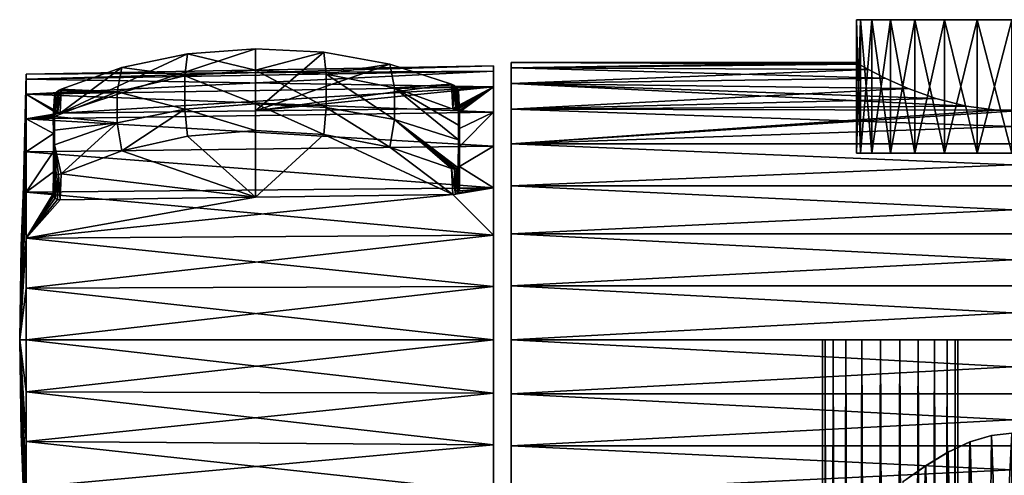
# Model space of a CAD drawing. Header units: millimetres. Extents: x -73 to 73, y -375 to 265.
# Tile 4 of 14: x -73 to -1, y -10 to 24. Entities that reach past the tile are written whole.
import ezdxf

# ---------------------------------------------------------------- set-up
doc = ezdxf.new("R2010")
doc.units = ezdxf.units.MM
doc.header["$LTSCALE"] = 52.148148
for name, color, linetype in [('1', 7, 'CONTINUOUS'), ('2', 7, 'CONTINUOUS'), ('25', 7, 'CONTINUOUS'), ('26', 7, 'CONTINUOUS'), ('27', 7, 'CONTINUOUS'), ('28', 7, 'CONTINUOUS'), ('29', 7, 'CONTINUOUS'), ('30', 7, 'CONTINUOUS'), ('31', 7, 'CONTINUOUS'), ('32', 7, 'CONTINUOUS'), ('33', 7, 'CONTINUOUS'), ('34', 7, 'CONTINUOUS'), ('35', 7, 'CONTINUOUS'), ('36', 7, 'CONTINUOUS'), ('37', 7, 'CONTINUOUS'), ('38', 7, 'CONTINUOUS'), ('39', 7, 'CONTINUOUS'), ('41', 7, 'CONTINUOUS'), ('7', 7, 'CONTINUOUS')]:
    doc.layers.add(name, color=color, linetype=linetype)

msp = doc.modelspace()

# ---------------------------------------------------------------- linework, layer by layer
at = {"layer": '1', "color": 7, "linetype": 'CONTINUOUS', "true_color": 0xa2afbf}
for points in [[(-14, -375), (-14, 0), (-13.797, 0, -1.409), (-14, -375)], [(-14, -375), (-13.797, 0, -1.409), (-13.797, -375, -1.409), (-14, -375)], [(-13.797, 0, -1.409), (-13.206, 0, -2.703), (-13.797, -375, -1.409), (-13.797, 0, -1.409)], [(-13.797, -375, -1.409), (-13.206, 0, -2.703), (-13.206, -375, -2.703), (-13.797, -375, -1.409)], [(-13.206, 0, -2.703), (-12.274, 0, -3.779), (-13.206, -375, -2.703), (-13.206, 0, -2.703)], [(-13.206, -375, -2.703), (-12.274, 0, -3.779), (-12.274, -375, -3.779), (-13.206, -375, -2.703)], [(-12.274, 0, -3.779), (-11.077, 0, -4.548), (-12.274, -375, -3.779), (-12.274, 0, -3.779)], [(-12.274, -375, -3.779), (-11.077, 0, -4.548), (-11.077, -375, -4.548), (-12.274, -375, -3.779)], [(-11.077, 0, -4.548), (-9.712, 0, -4.949), (-11.077, -375, -4.548), (-11.077, 0, -4.548)], [(-11.077, -375, -4.548), (-9.712, 0, -4.949), (-9.712, -375, -4.949), (-11.077, -375, -4.548)], [(-9.712, 0, -4.949), (-8.288, 0, -4.949), (-9.712, -375, -4.949), (-9.712, 0, -4.949)], [(-9.712, -375, -4.949), (-8.288, 0, -4.949), (-8.288, -375, -4.949), (-9.712, -375, -4.949)], [(-8.288, 0, -4.949), (-6.923, 0, -4.548), (-8.288, -375, -4.949), (-8.288, 0, -4.949)], [(-8.288, -375, -4.949), (-6.923, 0, -4.548), (-6.923, -375, -4.548), (-8.288, -375, -4.949)], [(-6.923, 0, -4.548), (-5.726, 0, -3.779), (-6.923, -375, -4.548), (-6.923, 0, -4.548)], [(-6.923, -375, -4.548), (-5.726, 0, -3.779), (-5.726, -375, -3.779), (-6.923, -375, -4.548)], [(-5.726, 0, -3.779), (-4.794, 0, -2.703), (-5.726, -375, -3.779), (-5.726, 0, -3.779)], [(-5.726, -375, -3.779), (-4.794, 0, -2.703), (-4.794, -375, -2.703), (-5.726, -375, -3.779)], [(-4.794, 0, -2.703), (-4.203, 0, -1.409), (-4.794, -375, -2.703), (-4.794, 0, -2.703)], [(-4.794, -375, -2.703), (-4.203, 0, -1.409), (-4.203, -375, -1.409), (-4.794, -375, -2.703)], [(-4, 0), (-4, -375), (-4.203, -375, -1.409), (-4, 0)], [(-4.203, 0, -1.409), (-4, 0), (-4.203, -375, -1.409), (-4.203, 0, -1.409)]]:
    msp.add_3dface(points, dxfattribs=at)
at = {"layer": '2', "color": 7, "linetype": 'CONTINUOUS', "true_color": 0xa2afbf}
for points in [[(-13.797, 0, 1.409), (-14, 0), (-13.797, -375, 1.409), (-13.797, 0, 1.409)], [(-13.797, -375, 1.409), (-14, 0), (-14, -375), (-13.797, -375, 1.409)], [(-13.206, 0, 2.703), (-13.797, 0, 1.409), (-13.206, -375, 2.703), (-13.206, 0, 2.703)], [(-13.206, -375, 2.703), (-13.797, 0, 1.409), (-13.797, -375, 1.409), (-13.206, -375, 2.703)], [(-12.274, 0, 3.779), (-13.206, 0, 2.703), (-12.274, -375, 3.779), (-12.274, 0, 3.779)], [(-12.274, -375, 3.779), (-13.206, 0, 2.703), (-13.206, -375, 2.703), (-12.274, -375, 3.779)], [(-11.077, 0, 4.548), (-12.274, 0, 3.779), (-11.077, -375, 4.548), (-11.077, 0, 4.548)], [(-11.077, -375, 4.548), (-12.274, 0, 3.779), (-12.274, -375, 3.779), (-11.077, -375, 4.548)], [(-9.712, 0, 4.949), (-11.077, 0, 4.548), (-9.712, -375, 4.949), (-9.712, 0, 4.949)], [(-9.712, -375, 4.949), (-11.077, 0, 4.548), (-11.077, -375, 4.548), (-9.712, -375, 4.949)], [(-8.288, 0, 4.949), (-9.712, 0, 4.949), (-8.288, -375, 4.949), (-8.288, 0, 4.949)], [(-8.288, -375, 4.949), (-9.712, 0, 4.949), (-9.712, -375, 4.949), (-8.288, -375, 4.949)], [(-6.923, 0, 4.548), (-8.288, 0, 4.949), (-6.923, -375, 4.548), (-6.923, 0, 4.548)], [(-6.923, -375, 4.548), (-8.288, 0, 4.949), (-8.288, -375, 4.949), (-6.923, -375, 4.548)], [(-5.726, 0, 3.779), (-6.923, 0, 4.548), (-5.726, -375, 3.779), (-5.726, 0, 3.779)], [(-5.726, -375, 3.779), (-6.923, 0, 4.548), (-6.923, -375, 4.548), (-5.726, -375, 3.779)], [(-4.794, 0, 2.703), (-5.726, 0, 3.779), (-4.794, -375, 2.703), (-4.794, 0, 2.703)], [(-4.794, -375, 2.703), (-5.726, 0, 3.779), (-5.726, -375, 3.779), (-4.794, -375, 2.703)], [(-4.203, 0, 1.409), (-4.794, 0, 2.703), (-4.203, -375, 1.409), (-4.203, 0, 1.409)], [(-4.203, -375, 1.409), (-4.794, 0, 2.703), (-4.794, -375, 2.703), (-4.203, -375, 1.409)], [(-4, 0), (-4.203, 0, 1.409), (-4, -375), (-4, 0)], [(-4, -375), (-4.203, 0, 1.409), (-4.203, -375, 1.409), (-4, -375)]]:
    msp.add_3dface(points, dxfattribs=at)
at = {"layer": '25', "color": 7, "linetype": 'CONTINUOUS', "true_color": 0xa2afbf}
for points in [[(-73.179, 6.949, 6.949), (-73.3, 0), (-72.817, 13.893, 13.893), (-73.179, 6.949, 6.949)], [(-72.817, 13.893, 13.893), (-73.3, 0), (-72.817, 10.916, 16.336), (-72.817, 13.893, 13.893)], [(-72.817, 10.916, 16.336), (-73.3, 0), (-72.817, 7.519, 18.152), (-72.817, 10.916, 16.336)], [(-72.817, 7.519, 18.152), (-73.3, 0), (-72.817, 3.833, 19.27), (-72.817, 7.519, 18.152)], [(-72.817, 3.833, 19.27), (-73.3, 0), (-72.817, 0, 19.648), (-72.817, 3.833, 19.27)], [(-72.817, 0, 19.648), (-73.3, 0), (-72.817, -3.833, 19.27), (-72.817, 0, 19.648)], [(-72.817, -3.833, 19.27), (-73.3, 0), (-72.817, -7.519, 18.152), (-72.817, -3.833, 19.27)], [(-72.817, -7.519, 18.152), (-73.3, 0), (-72.817, -10.916, 16.336), (-72.817, -7.519, 18.152)], [(-72.817, -10.916, 16.336), (-73.3, 0), (-72.817, -13.893, 13.893), (-72.817, -10.916, 16.336)], [(-72.817, -13.893, 13.893), (-73.3, 0), (-72.817, -16.336, 10.916), (-72.817, -13.893, 13.893)], [(-72.817, -16.336, 10.916), (-73.3, 0), (-72.817, -18.152, 7.519), (-72.817, -16.336, 10.916)], [(-72.817, -18.152, 7.519), (-73.3, 0), (-72.817, -19.27, 3.833), (-72.817, -18.152, 7.519)], [(-72.817, -19.27, 3.833), (-73.3, 0), (-72.817, -19.648), (-72.817, -19.27, 3.833)], [(-72.817, -19.648), (-73.3, 0), (-72.817, -19.27, -3.833), (-72.817, -19.648)], [(-72.817, -19.27, -3.833), (-73.3, 0), (-72.817, -18.152, -7.519), (-72.817, -19.27, -3.833)], [(-72.817, -18.152, -7.519), (-73.3, 0), (-72.817, -16.336, -10.916), (-72.817, -18.152, -7.519)], [(-72.817, -16.336, -10.916), (-73.3, 0), (-73.179, -6.949, -6.949), (-72.817, -16.336, -10.916)], [(-72.817, -13.893, -13.893), (-72.817, -16.336, -10.916), (-73.179, -6.949, -6.949), (-72.817, -13.893, -13.893)]]:
    msp.add_3dface(points, dxfattribs=at)
at = {"layer": '26', "color": 7, "linetype": 'CONTINUOUS', "true_color": 0xa2afbf}
for points in [[(-72.817, 19.27, -3.833), (-73.3, 0), (-72.817, 19.648), (-72.817, 19.27, -3.833)], [(-72.817, 19.648), (-73.3, 0), (-72.817, 19.27, 3.833), (-72.817, 19.648)], [(-72.817, 18.152, -7.519), (-73.3, 0), (-72.817, 19.27, -3.833), (-72.817, 18.152, -7.519)], [(-72.817, 19.27, 3.833), (-73.3, 0), (-72.817, 18.152, 7.519), (-72.817, 19.27, 3.833)], [(-72.817, 16.336, -10.916), (-73.3, 0), (-72.817, 18.152, -7.519), (-72.817, 16.336, -10.916)], [(-72.817, 18.152, 7.519), (-73.3, 0), (-72.817, 16.336, 10.916), (-72.817, 18.152, 7.519)], [(-73.3, 0), (-73.179, 6.949, 6.949), (-72.817, 16.336, 10.916), (-73.3, 0)], [(-72.817, 13.893, -13.893), (-73.3, 0), (-72.817, 16.336, -10.916), (-72.817, 13.893, -13.893)], [(-73.179, 6.949, 6.949), (-72.817, 13.893, 13.893), (-72.817, 16.336, 10.916), (-73.179, 6.949, 6.949)], [(-72.817, 10.916, -16.336), (-73.3, 0), (-72.817, 13.893, -13.893), (-72.817, 10.916, -16.336)], [(-72.817, 7.519, -18.152), (-73.3, 0), (-72.817, 10.916, -16.336), (-72.817, 7.519, -18.152)], [(-72.817, 3.833, -19.27), (-73.3, 0), (-72.817, 7.519, -18.152), (-72.817, 3.833, -19.27)], [(-72.817, 0, -19.648), (-73.3, 0), (-72.817, 3.833, -19.27), (-72.817, 0, -19.648)], [(-73.3, 0), (-72.817, -13.893, -13.893), (-73.179, -6.949, -6.949), (-73.3, 0)], [(-72.817, -13.893, -13.893), (-73.3, 0), (-72.817, -10.916, -16.336), (-72.817, -13.893, -13.893)], [(-72.817, -10.916, -16.336), (-73.3, 0), (-72.817, -7.519, -18.152), (-72.817, -10.916, -16.336)], [(-72.817, -7.519, -18.152), (-73.3, 0), (-72.817, -3.833, -19.27), (-72.817, -7.519, -18.152)], [(-72.817, -3.833, -19.27), (-73.3, 0), (-72.817, 0, -19.648), (-72.817, -3.833, -19.27)]]:
    msp.add_3dface(points, dxfattribs=at)
at = {"layer": '27', "color": 7, "linetype": 'CONTINUOUS', "true_color": 0xa2afbf}
for points in [[(-60.913, 15.058, 21.133), (-55.885, 10.547, 16.926), (-55.887, 15.466, 21.513), (-60.913, 15.058, 21.133)], [(-55.887, 15.466, 21.513), (-55.885, 10.547, 16.926), (-50.844, 15.192, 21.258), (-55.887, 15.466, 21.513)], [(-65.75, 13.984, 20.132), (-55.885, 10.547, 16.926), (-60.913, 15.058, 21.133), (-65.75, 13.984, 20.132)], [(-55.885, 10.547, 16.926), (-41.298, 10.739, 17.106), (-50.844, 15.192, 21.258), (-55.885, 10.547, 16.926)], [(-50.844, 15.192, 21.258), (-41.298, 10.739, 17.106), (-45.956, 14.247, 20.377), (-50.844, 15.192, 21.258)], [(-70.229, 12.282, 18.545), (-55.885, 10.547, 16.926), (-65.75, 13.984, 20.132), (-70.229, 12.282, 18.545)], [(-45.956, 14.247, 20.377), (-41.298, 10.739, 17.106), (-41.39, 12.663, 18.9), (-45.956, 14.247, 20.377)], [(-70.321, 10.356, 16.748), (-55.885, 10.547, 16.926), (-70.229, 12.282, 18.545), (-70.321, 10.356, 16.748)]]:
    msp.add_3dface(points, dxfattribs=at)
at = {"layer": '28', "color": 7, "linetype": 'CONTINUOUS', "true_color": 0xa2afbf}
for points in [[(-55.885, 16.926, 10.547), (-70.321, 16.748, 10.356), (-55.887, 21.513, 15.466), (-55.885, 16.926, 10.547)], [(-55.887, 21.513, 15.466), (-70.321, 16.748, 10.356), (-60.913, 21.133, 15.058), (-55.887, 21.513, 15.466)], [(-60.913, 21.133, 15.058), (-70.321, 16.748, 10.356), (-65.75, 20.132, 13.984), (-60.913, 21.133, 15.058)], [(-50.844, 21.258, 15.192), (-55.885, 16.926, 10.547), (-55.887, 21.513, 15.466), (-50.844, 21.258, 15.192)], [(-45.956, 20.377, 14.247), (-55.885, 16.926, 10.547), (-50.844, 21.258, 15.192), (-45.956, 20.377, 14.247)], [(-41.39, 18.9, 12.663), (-55.885, 16.926, 10.547), (-45.956, 20.377, 14.247), (-41.39, 18.9, 12.663)], [(-65.75, 20.132, 13.984), (-70.321, 16.748, 10.356), (-70.229, 18.545, 12.282), (-65.75, 20.132, 13.984)], [(-41.298, 17.106, 10.739), (-55.885, 16.926, 10.547), (-41.39, 18.9, 12.663), (-41.298, 17.106, 10.739)]]:
    msp.add_3dface(points, dxfattribs=at)
at = {"layer": '29', "color": 7, "linetype": 'CONTINUOUS', "true_color": 0xa2afbf}
for points in [[(-70.817, 16.465, 10.784), (-70.806, 15.265, 12.425), (-70.737, 18.03, 12.463), (-70.817, 16.465, 10.784)], [(-70.737, 18.03, 12.463), (-70.806, 15.265, 12.425), (-70.726, 16.505, 14.433), (-70.737, 18.03, 12.463)], [(-70.806, 15.265, 12.425), (-70.802, 13.918, 13.918), (-70.726, 16.505, 14.433), (-70.806, 15.265, 12.425)], [(-70.726, 16.505, 14.433), (-70.802, 13.918, 13.918), (-70.724, 15.504, 15.504), (-70.726, 16.505, 14.433)], [(-70.802, 13.918, 13.918), (-70.806, 12.425, 15.265), (-70.724, 15.504, 15.504), (-70.802, 13.918, 13.918)], [(-70.724, 15.504, 15.504), (-70.806, 12.425, 15.265), (-70.726, 14.43, 16.507), (-70.724, 15.504, 15.504)], [(-70.726, 14.43, 16.507), (-70.806, 12.425, 15.265), (-70.737, 12.463, 18.03), (-70.726, 14.43, 16.507)], [(-70.806, 12.425, 15.265), (-70.817, 10.784, 16.465), (-70.737, 12.463, 18.03), (-70.806, 12.425, 15.265)]]:
    msp.add_3dface(points, dxfattribs=at)
at = {"layer": '30', "color": 7, "linetype": 'CONTINUOUS', "true_color": 0xa2afbf}
for points in [[(-40.813, 15.631, 12.804), (-40.882, 18.401, 12.861), (-40.893, 16.905, 14.782), (-40.813, 15.631, 12.804)], [(-40.802, 16.833, 11.178), (-40.882, 18.401, 12.861), (-40.813, 15.631, 12.804), (-40.802, 16.833, 11.178)], [(-40.895, 15.88, 15.88), (-40.813, 15.631, 12.804), (-40.893, 16.905, 14.782), (-40.895, 15.88, 15.88)], [(-40.816, 14.288, 14.288), (-40.813, 15.631, 12.804), (-40.895, 15.88, 15.88), (-40.816, 14.288, 14.288)], [(-40.893, 14.78, 16.907), (-40.816, 14.288, 14.288), (-40.895, 15.88, 15.88), (-40.893, 14.78, 16.907)], [(-40.813, 12.804, 15.631), (-40.816, 14.288, 14.288), (-40.893, 14.78, 16.907), (-40.813, 12.804, 15.631)], [(-40.882, 12.861, 18.401), (-40.813, 12.804, 15.631), (-40.893, 14.78, 16.907), (-40.882, 12.861, 18.401)], [(-40.802, 11.178, 16.833), (-40.813, 12.804, 15.631), (-40.882, 12.861, 18.401), (-40.802, 11.178, 16.833)]]:
    msp.add_3dface(points, dxfattribs=at)
at = {"layer": '31', "color": 7, "linetype": 'CONTINUOUS', "true_color": 0xa2afbf}
for points in [[(-70.737, 12.463, 18.03), (-70.817, 10.784, 16.465), (-70.779, 10.617, 16.573), (-70.737, 12.463, 18.03)], [(-70.701, 12.323, 18.154), (-70.737, 12.463, 18.03), (-70.779, 10.617, 16.573), (-70.701, 12.323, 18.154)], [(-70.596, 12.237, 18.294), (-70.701, 12.323, 18.154), (-70.779, 10.617, 16.573), (-70.596, 12.237, 18.294)], [(-70.596, 12.237, 18.294), (-70.779, 10.617, 16.573), (-70.671, 10.478, 16.665), (-70.596, 12.237, 18.294)], [(-70.431, 12.221, 18.432), (-70.596, 12.237, 18.294), (-70.671, 10.478, 16.665), (-70.431, 12.221, 18.432)], [(-70.431, 12.221, 18.432), (-70.671, 10.478, 16.665), (-70.509, 10.386, 16.726), (-70.431, 12.221, 18.432)], [(-70.321, 10.356, 16.748), (-70.431, 12.221, 18.432), (-70.509, 10.386, 16.726), (-70.321, 10.356, 16.748)], [(-70.321, 10.356, 16.748), (-70.229, 12.282, 18.545), (-70.431, 12.221, 18.432), (-70.321, 10.356, 16.748)]]:
    msp.add_3dface(points, dxfattribs=at)
at = {"layer": '32', "color": 7, "linetype": 'CONTINUOUS', "true_color": 0xa2afbf}
for points in [[(-70.701, 18.154, 12.323), (-70.596, 18.294, 12.237), (-70.778, 16.574, 10.616), (-70.701, 18.154, 12.323)], [(-70.596, 18.294, 12.237), (-70.669, 16.666, 10.476), (-70.778, 16.574, 10.616), (-70.596, 18.294, 12.237)], [(-70.596, 18.294, 12.237), (-70.431, 18.432, 12.221), (-70.669, 16.666, 10.476), (-70.596, 18.294, 12.237)], [(-70.431, 18.432, 12.221), (-70.507, 16.726, 10.385), (-70.669, 16.666, 10.476), (-70.431, 18.432, 12.221)], [(-70.229, 18.545, 12.282), (-70.321, 16.748, 10.356), (-70.507, 16.726, 10.385), (-70.229, 18.545, 12.282)], [(-70.431, 18.432, 12.221), (-70.229, 18.545, 12.282), (-70.507, 16.726, 10.385), (-70.431, 18.432, 12.221)], [(-70.817, 16.465, 10.784), (-70.737, 18.03, 12.463), (-70.701, 18.154, 12.323), (-70.817, 16.465, 10.784)], [(-70.817, 16.465, 10.784), (-70.701, 18.154, 12.323), (-70.778, 16.574, 10.616), (-70.817, 16.465, 10.784)]]:
    msp.add_3dface(points, dxfattribs=at)
at = {"layer": '33', "color": 7, "linetype": 'CONTINUOUS', "true_color": 0xa2afbf}
for points in [[(-41.39, 12.663, 18.9), (-41.298, 10.739, 17.106), (-41.112, 10.774, 17.089), (-41.39, 12.663, 18.9)], [(-41.186, 12.609, 18.792), (-41.39, 12.663, 18.9), (-41.112, 10.774, 17.089), (-41.186, 12.609, 18.792)], [(-41.021, 12.633, 18.66), (-41.186, 12.609, 18.792), (-40.95, 10.868, 17.032), (-41.021, 12.633, 18.66)], [(-41.186, 12.609, 18.792), (-41.112, 10.774, 17.089), (-40.95, 10.868, 17.032), (-41.186, 12.609, 18.792)], [(-40.917, 12.722, 18.523), (-41.021, 12.633, 18.66), (-40.84, 11.01, 16.942), (-40.917, 12.722, 18.523)], [(-41.021, 12.633, 18.66), (-40.95, 10.868, 17.032), (-40.84, 11.01, 16.942), (-41.021, 12.633, 18.66)], [(-40.802, 11.178, 16.833), (-40.882, 12.861, 18.401), (-40.917, 12.722, 18.523), (-40.802, 11.178, 16.833)], [(-40.802, 11.178, 16.833), (-40.917, 12.722, 18.523), (-40.84, 11.01, 16.942), (-40.802, 11.178, 16.833)]]:
    msp.add_3dface(points, dxfattribs=at)
at = {"layer": '34', "color": 7, "linetype": 'CONTINUOUS', "true_color": 0xa2afbf}
for points in [[(-41.298, 17.106, 10.739), (-41.39, 18.9, 12.663), (-41.186, 18.792, 12.609), (-41.298, 17.106, 10.739)], [(-41.298, 17.106, 10.739), (-41.186, 18.792, 12.609), (-41.109, 17.088, 10.774), (-41.298, 17.106, 10.739)], [(-41.186, 18.792, 12.609), (-41.021, 18.66, 12.633), (-40.948, 17.031, 10.87), (-41.186, 18.792, 12.609)], [(-41.186, 18.792, 12.609), (-40.948, 17.031, 10.87), (-41.109, 17.088, 10.774), (-41.186, 18.792, 12.609)], [(-41.021, 18.66, 12.633), (-40.917, 18.522, 12.722), (-40.84, 16.941, 11.012), (-41.021, 18.66, 12.633)], [(-41.021, 18.66, 12.633), (-40.84, 16.941, 11.012), (-40.948, 17.031, 10.87), (-41.021, 18.66, 12.633)], [(-40.917, 18.522, 12.722), (-40.882, 18.401, 12.861), (-40.84, 16.941, 11.012), (-40.917, 18.522, 12.722)], [(-40.882, 18.401, 12.861), (-40.802, 16.833, 11.178), (-40.84, 16.941, 11.012), (-40.882, 18.401, 12.861)]]:
    msp.add_3dface(points, dxfattribs=at)
at = {"layer": '35', "color": 7, "linetype": 'CONTINUOUS', "true_color": 0xa2afbf}
for points in [[(-60.913, 21.133, 15.058), (-65.75, 20.132, 13.984), (-61.092, 19.507, 17.057), (-60.913, 21.133, 15.058)], [(-55.886, 19.946, 17.441), (-60.913, 21.133, 15.058), (-61.092, 19.507, 17.057), (-55.886, 19.946, 17.441)], [(-55.887, 21.513, 15.466), (-60.913, 21.133, 15.058), (-55.886, 19.946, 17.441), (-55.887, 21.513, 15.466)], [(-50.844, 21.258, 15.192), (-55.887, 21.513, 15.466), (-55.886, 19.946, 17.441), (-50.844, 21.258, 15.192)], [(-50.663, 19.647, 17.179), (-50.844, 21.258, 15.192), (-55.886, 19.946, 17.441), (-50.663, 19.647, 17.179)], [(-45.956, 20.377, 14.247), (-50.844, 21.258, 15.192), (-50.663, 19.647, 17.179), (-45.956, 20.377, 14.247)], [(-45.605, 18.621, 16.282), (-45.956, 20.377, 14.247), (-50.663, 19.647, 17.179), (-45.605, 18.621, 16.282)], [(-41.39, 18.9, 12.663), (-45.956, 20.377, 14.247), (-45.605, 18.621, 16.282), (-41.39, 18.9, 12.663)], [(-65.75, 20.132, 13.984), (-70.229, 18.545, 12.282), (-66.097, 18.346, 16.042), (-65.75, 20.132, 13.984)], [(-61.092, 19.507, 17.057), (-65.75, 20.132, 13.984), (-66.097, 18.346, 16.042), (-61.092, 19.507, 17.057)], [(-55.886, 19.946, 17.441), (-61.092, 19.507, 17.057), (-55.886, 17.438, 19.948), (-55.886, 19.946, 17.441)], [(-50.663, 19.647, 17.179), (-55.886, 19.946, 17.441), (-50.663, 17.177, 19.649), (-50.663, 19.647, 17.179)], [(-50.663, 17.177, 19.649), (-55.886, 19.946, 17.441), (-55.886, 17.438, 19.948), (-50.663, 17.177, 19.649)], [(-45.605, 18.621, 16.282), (-50.663, 19.647, 17.179), (-45.605, 16.28, 18.623), (-45.605, 18.621, 16.282)], [(-45.605, 16.28, 18.623), (-50.663, 19.647, 17.179), (-50.663, 17.177, 19.649), (-45.605, 16.28, 18.623)], [(-61.092, 19.507, 17.057), (-66.097, 18.346, 16.042), (-61.092, 17.055, 19.509), (-61.092, 19.507, 17.057)], [(-55.886, 17.438, 19.948), (-61.092, 19.507, 17.057), (-61.092, 17.055, 19.509), (-55.886, 17.438, 19.948)], [(-70.726, 16.505, 14.433), (-66.097, 18.346, 16.042), (-70.701, 18.154, 12.323), (-70.726, 16.505, 14.433)], [(-66.097, 18.346, 16.042), (-70.726, 16.505, 14.433), (-66.097, 16.04, 18.348), (-66.097, 18.346, 16.042)], [(-70.701, 18.154, 12.323), (-66.097, 18.346, 16.042), (-70.596, 18.294, 12.237), (-70.701, 18.154, 12.323)], [(-70.596, 18.294, 12.237), (-66.097, 18.346, 16.042), (-70.431, 18.432, 12.221), (-70.596, 18.294, 12.237)], [(-66.097, 18.346, 16.042), (-70.229, 18.545, 12.282), (-70.431, 18.432, 12.221), (-66.097, 18.346, 16.042)], [(-61.092, 17.055, 19.509), (-66.097, 18.346, 16.042), (-66.097, 16.04, 18.348), (-61.092, 17.055, 19.509)], [(-40.893, 16.905, 14.782), (-41.39, 18.9, 12.663), (-45.605, 18.621, 16.282), (-40.893, 16.905, 14.782)], [(-40.893, 14.78, 16.907), (-40.895, 15.88, 15.88), (-45.605, 18.621, 16.282), (-40.893, 14.78, 16.907)], [(-40.893, 14.78, 16.907), (-45.605, 18.621, 16.282), (-45.605, 16.28, 18.623), (-40.893, 14.78, 16.907)], [(-40.895, 15.88, 15.88), (-40.893, 16.905, 14.782), (-45.605, 18.621, 16.282), (-40.895, 15.88, 15.88)], [(-41.39, 18.9, 12.663), (-40.893, 16.905, 14.782), (-41.186, 18.792, 12.609), (-41.39, 18.9, 12.663)], [(-41.186, 18.792, 12.609), (-40.893, 16.905, 14.782), (-41.021, 18.66, 12.633), (-41.186, 18.792, 12.609)], [(-41.021, 18.66, 12.633), (-40.893, 16.905, 14.782), (-40.917, 18.522, 12.722), (-41.021, 18.66, 12.633)], [(-40.893, 16.905, 14.782), (-40.882, 18.401, 12.861), (-40.917, 18.522, 12.722), (-40.893, 16.905, 14.782)], [(-70.737, 18.03, 12.463), (-70.726, 16.505, 14.433), (-70.701, 18.154, 12.323), (-70.737, 18.03, 12.463)], [(-65.75, 13.984, 20.132), (-61.092, 17.055, 19.509), (-66.097, 16.04, 18.348), (-65.75, 13.984, 20.132)], [(-65.75, 13.984, 20.132), (-60.913, 15.058, 21.133), (-61.092, 17.055, 19.509), (-65.75, 13.984, 20.132)], [(-55.887, 15.466, 21.513), (-55.886, 17.438, 19.948), (-61.092, 17.055, 19.509), (-55.887, 15.466, 21.513)], [(-60.913, 15.058, 21.133), (-55.887, 15.466, 21.513), (-61.092, 17.055, 19.509), (-60.913, 15.058, 21.133)], [(-55.887, 15.466, 21.513), (-50.844, 15.192, 21.258), (-55.886, 17.438, 19.948), (-55.887, 15.466, 21.513)], [(-50.844, 15.192, 21.258), (-50.663, 17.177, 19.649), (-55.886, 17.438, 19.948), (-50.844, 15.192, 21.258)], [(-50.844, 15.192, 21.258), (-45.956, 14.247, 20.377), (-50.663, 17.177, 19.649), (-50.844, 15.192, 21.258)], [(-45.956, 14.247, 20.377), (-45.605, 16.28, 18.623), (-50.663, 17.177, 19.649), (-45.956, 14.247, 20.377)], [(-70.726, 16.505, 14.433), (-70.724, 15.504, 15.504), (-66.097, 16.04, 18.348), (-70.726, 16.505, 14.433)], [(-70.726, 14.43, 16.507), (-70.229, 12.282, 18.545), (-66.097, 16.04, 18.348), (-70.726, 14.43, 16.507)], [(-70.724, 15.504, 15.504), (-70.726, 14.43, 16.507), (-66.097, 16.04, 18.348), (-70.724, 15.504, 15.504)], [(-70.229, 12.282, 18.545), (-65.75, 13.984, 20.132), (-66.097, 16.04, 18.348), (-70.229, 12.282, 18.545)], [(-45.956, 14.247, 20.377), (-41.39, 12.663, 18.9), (-45.605, 16.28, 18.623), (-45.956, 14.247, 20.377)], [(-45.605, 16.28, 18.623), (-41.39, 12.663, 18.9), (-41.186, 12.609, 18.792), (-45.605, 16.28, 18.623)], [(-40.893, 14.78, 16.907), (-45.605, 16.28, 18.623), (-40.917, 12.722, 18.523), (-40.893, 14.78, 16.907)], [(-40.917, 12.722, 18.523), (-45.605, 16.28, 18.623), (-41.021, 12.633, 18.66), (-40.917, 12.722, 18.523)], [(-41.021, 12.633, 18.66), (-45.605, 16.28, 18.623), (-41.186, 12.609, 18.792), (-41.021, 12.633, 18.66)], [(-40.882, 12.861, 18.401), (-40.893, 14.78, 16.907), (-40.917, 12.722, 18.523), (-40.882, 12.861, 18.401)], [(-70.726, 14.43, 16.507), (-70.737, 12.463, 18.03), (-70.701, 12.323, 18.154), (-70.726, 14.43, 16.507)], [(-70.229, 12.282, 18.545), (-70.726, 14.43, 16.507), (-70.431, 12.221, 18.432), (-70.229, 12.282, 18.545)], [(-70.431, 12.221, 18.432), (-70.726, 14.43, 16.507), (-70.596, 12.237, 18.294), (-70.431, 12.221, 18.432)], [(-70.596, 12.237, 18.294), (-70.726, 14.43, 16.507), (-70.701, 12.323, 18.154), (-70.596, 12.237, 18.294)]]:
    msp.add_3dface(points, dxfattribs=at)
at = {"layer": '36', "color": 7, "linetype": 'CONTINUOUS', "true_color": 0xa2afbf}
for points in [[(-72.817, 13.893, 13.893), (-72.817, 10.916, 16.336), (-70.802, 13.918, 13.918), (-72.817, 13.893, 13.893)], [(-72.817, 10.916, 16.336), (-70.806, 12.425, 15.265), (-70.802, 13.918, 13.918), (-72.817, 10.916, 16.336)], [(-40.816, 14.288, 14.288), (-40.813, 12.804, 15.631), (-38.3, 14.319, 14.319), (-40.816, 14.288, 14.288)], [(-38.3, 14.319, 14.319), (-40.813, 12.804, 15.631), (-38.3, 11.25, 16.837), (-38.3, 14.319, 14.319)], [(-72.817, 10.916, 16.336), (-70.817, 10.784, 16.465), (-70.806, 12.425, 15.265), (-72.817, 10.916, 16.336)], [(-40.813, 12.804, 15.631), (-40.802, 11.178, 16.833), (-38.3, 11.25, 16.837), (-40.813, 12.804, 15.631)], [(-72.817, 10.916, 16.336), (-72.817, 7.519, 18.152), (-70.817, 10.784, 16.465), (-72.817, 10.916, 16.336)], [(-41.112, 10.774, 17.089), (-41.298, 10.739, 17.106), (-38.3, 11.25, 16.837), (-41.112, 10.774, 17.089)], [(-38.3, 11.25, 16.837), (-41.298, 10.739, 17.106), (-38.3, 7.749, 18.709), (-38.3, 11.25, 16.837)], [(-40.95, 10.868, 17.032), (-41.112, 10.774, 17.089), (-38.3, 11.25, 16.837), (-40.95, 10.868, 17.032)], [(-40.84, 11.01, 16.942), (-40.95, 10.868, 17.032), (-38.3, 11.25, 16.837), (-40.84, 11.01, 16.942)], [(-40.802, 11.178, 16.833), (-40.84, 11.01, 16.942), (-38.3, 11.25, 16.837), (-40.802, 11.178, 16.833)], [(-70.817, 10.784, 16.465), (-72.817, 7.519, 18.152), (-70.779, 10.617, 16.573), (-70.817, 10.784, 16.465)], [(-41.298, 10.739, 17.106), (-55.885, 10.547, 16.926), (-72.817, 7.519, 18.152), (-41.298, 10.739, 17.106)], [(-41.298, 10.739, 17.106), (-72.817, 7.519, 18.152), (-38.3, 7.749, 18.709), (-41.298, 10.739, 17.106)], [(-70.779, 10.617, 16.573), (-72.817, 7.519, 18.152), (-70.671, 10.478, 16.665), (-70.779, 10.617, 16.573)], [(-70.321, 10.356, 16.748), (-72.817, 7.519, 18.152), (-55.885, 10.547, 16.926), (-70.321, 10.356, 16.748)], [(-70.671, 10.478, 16.665), (-72.817, 7.519, 18.152), (-70.509, 10.386, 16.726), (-70.671, 10.478, 16.665)], [(-72.817, 7.519, 18.152), (-70.321, 10.356, 16.748), (-70.509, 10.386, 16.726), (-72.817, 7.519, 18.152)], [(-72.817, 7.519, 18.152), (-72.817, 3.833, 19.27), (-38.3, 7.749, 18.709), (-72.817, 7.519, 18.152)], [(-38.3, 7.749, 18.709), (-72.817, 3.833, 19.27), (-38.3, 3.951, 19.861), (-38.3, 7.749, 18.709)], [(-72.817, 3.833, 19.27), (-72.817, 0, 19.648), (-38.3, 3.951, 19.861), (-72.817, 3.833, 19.27)], [(-38.3, 3.951, 19.861), (-72.817, 0, 19.648), (-38.3, 0, 20.25), (-38.3, 3.951, 19.861)], [(-72.817, 0, 19.648), (-72.817, -3.833, 19.27), (-38.3, 0, 20.25), (-72.817, 0, 19.648)], [(-38.3, 0, 20.25), (-72.817, -3.833, 19.27), (-38.3, -3.951, 19.861), (-38.3, 0, 20.25)], [(-72.817, -3.833, 19.27), (-72.817, -7.519, 18.152), (-38.3, -3.951, 19.861), (-72.817, -3.833, 19.27)], [(-38.3, -3.951, 19.861), (-72.817, -7.519, 18.152), (-38.3, -7.749, 18.709), (-38.3, -3.951, 19.861)], [(-72.817, -7.519, 18.152), (-72.817, -10.916, 16.336), (-38.3, -7.749, 18.709), (-72.817, -7.519, 18.152)], [(-38.3, -7.749, 18.709), (-72.817, -10.916, 16.336), (-38.3, -11.25, 16.837), (-38.3, -7.749, 18.709)]]:
    msp.add_3dface(points, dxfattribs=at)
at = {"layer": '37', "color": 7, "linetype": 'CONTINUOUS', "true_color": 0xa2afbf}
for points in [[(-72.817, 19.648), (-72.817, 19.27, 3.833), (-38.3, 20.25), (-72.817, 19.648)], [(-38.3, 19.861, -3.951), (-72.817, 19.648), (-38.3, 20.25), (-38.3, 19.861, -3.951)], [(-38.3, 20.25), (-72.817, 19.27, 3.833), (-38.3, 19.861, 3.951), (-38.3, 20.25)], [(-72.817, 19.27, -3.833), (-72.817, 19.648), (-38.3, 19.861, -3.951), (-72.817, 19.27, -3.833)], [(-38.3, 18.709, -7.749), (-72.817, 19.27, -3.833), (-38.3, 19.861, -3.951), (-38.3, 18.709, -7.749)], [(-72.817, 19.27, 3.833), (-72.817, 18.152, 7.519), (-38.3, 19.861, 3.951), (-72.817, 19.27, 3.833)], [(-38.3, 19.861, 3.951), (-72.817, 18.152, 7.519), (-38.3, 18.709, 7.749), (-38.3, 19.861, 3.951)], [(-72.817, 18.152, -7.519), (-72.817, 19.27, -3.833), (-38.3, 18.709, -7.749), (-72.817, 18.152, -7.519)], [(-38.3, 16.837, -11.25), (-72.817, 18.152, -7.519), (-38.3, 18.709, -7.749), (-38.3, 16.837, -11.25)], [(-72.817, 18.152, 7.519), (-70.321, 16.748, 10.356), (-38.3, 18.709, 7.749), (-72.817, 18.152, 7.519)], [(-70.321, 16.748, 10.356), (-55.885, 16.926, 10.547), (-38.3, 18.709, 7.749), (-70.321, 16.748, 10.356)], [(-55.885, 16.926, 10.547), (-41.298, 17.106, 10.739), (-38.3, 18.709, 7.749), (-55.885, 16.926, 10.547)], [(-41.298, 17.106, 10.739), (-41.109, 17.088, 10.774), (-38.3, 18.709, 7.749), (-41.298, 17.106, 10.739)], [(-41.109, 17.088, 10.774), (-40.948, 17.031, 10.87), (-38.3, 18.709, 7.749), (-41.109, 17.088, 10.774)], [(-40.948, 17.031, 10.87), (-40.84, 16.941, 11.012), (-38.3, 18.709, 7.749), (-40.948, 17.031, 10.87)], [(-40.84, 16.941, 11.012), (-40.802, 16.833, 11.178), (-38.3, 18.709, 7.749), (-40.84, 16.941, 11.012)], [(-38.3, 18.709, 7.749), (-40.802, 16.833, 11.178), (-38.3, 16.837, 11.25), (-38.3, 18.709, 7.749)], [(-72.817, 16.336, -10.916), (-72.817, 18.152, -7.519), (-38.3, 16.837, -11.25), (-72.817, 16.336, -10.916)], [(-72.817, 18.152, 7.519), (-72.817, 16.336, 10.916), (-70.507, 16.726, 10.385), (-72.817, 18.152, 7.519)], [(-70.321, 16.748, 10.356), (-72.817, 18.152, 7.519), (-70.507, 16.726, 10.385), (-70.321, 16.748, 10.356)], [(-38.3, 14.319, -14.319), (-72.817, 16.336, -10.916), (-38.3, 16.837, -11.25), (-38.3, 14.319, -14.319)], [(-40.813, 15.631, 12.804), (-40.816, 14.288, 14.288), (-38.3, 16.837, 11.25), (-40.813, 15.631, 12.804)], [(-40.816, 14.288, 14.288), (-38.3, 14.319, 14.319), (-38.3, 16.837, 11.25), (-40.816, 14.288, 14.288)], [(-40.802, 16.833, 11.178), (-40.813, 15.631, 12.804), (-38.3, 16.837, 11.25), (-40.802, 16.833, 11.178)], [(-70.507, 16.726, 10.385), (-72.817, 16.336, 10.916), (-70.669, 16.666, 10.476), (-70.507, 16.726, 10.385)], [(-70.669, 16.666, 10.476), (-72.817, 16.336, 10.916), (-70.778, 16.574, 10.616), (-70.669, 16.666, 10.476)], [(-72.817, 16.336, 10.916), (-70.817, 16.465, 10.784), (-70.778, 16.574, 10.616), (-72.817, 16.336, 10.916)], [(-72.817, 16.336, 10.916), (-70.806, 15.265, 12.425), (-70.817, 16.465, 10.784), (-72.817, 16.336, 10.916)], [(-72.817, 16.336, 10.916), (-72.817, 13.893, 13.893), (-70.806, 15.265, 12.425), (-72.817, 16.336, 10.916)], [(-72.817, 13.893, -13.893), (-72.817, 16.336, -10.916), (-38.3, 14.319, -14.319), (-72.817, 13.893, -13.893)], [(-72.817, 13.893, 13.893), (-70.802, 13.918, 13.918), (-70.806, 15.265, 12.425), (-72.817, 13.893, 13.893)], [(-38.3, 11.25, -16.837), (-72.817, 13.893, -13.893), (-38.3, 14.319, -14.319), (-38.3, 11.25, -16.837)], [(-72.817, 10.916, -16.336), (-72.817, 13.893, -13.893), (-38.3, 11.25, -16.837), (-72.817, 10.916, -16.336)], [(-38.3, 7.749, -18.709), (-72.817, 10.916, -16.336), (-38.3, 11.25, -16.837), (-38.3, 7.749, -18.709)], [(-72.817, 7.519, -18.152), (-72.817, 10.916, -16.336), (-38.3, 7.749, -18.709), (-72.817, 7.519, -18.152)], [(-38.3, 3.951, -19.861), (-72.817, 7.519, -18.152), (-38.3, 7.749, -18.709), (-38.3, 3.951, -19.861)], [(-72.817, 3.833, -19.27), (-72.817, 7.519, -18.152), (-38.3, 3.951, -19.861), (-72.817, 3.833, -19.27)], [(-38.3, 0, -20.25), (-72.817, 3.833, -19.27), (-38.3, 3.951, -19.861), (-38.3, 0, -20.25)], [(-72.817, 0, -19.648), (-72.817, 3.833, -19.27), (-38.3, 0, -20.25), (-72.817, 0, -19.648)], [(-72.817, -3.833, -19.27), (-72.817, 0, -19.648), (-38.3, -3.951, -19.861), (-72.817, -3.833, -19.27)], [(-38.3, -3.951, -19.861), (-72.817, 0, -19.648), (-38.3, 0, -20.25), (-38.3, -3.951, -19.861)], [(-72.817, -7.519, -18.152), (-72.817, -3.833, -19.27), (-38.3, -7.749, -18.709), (-72.817, -7.519, -18.152)], [(-38.3, -7.749, -18.709), (-72.817, -3.833, -19.27), (-38.3, -3.951, -19.861), (-38.3, -7.749, -18.709)], [(-72.817, -10.916, -16.336), (-72.817, -7.519, -18.152), (-38.3, -11.25, -16.837), (-72.817, -10.916, -16.336)], [(-38.3, -11.25, -16.837), (-72.817, -7.519, -18.152), (-38.3, -7.749, -18.709), (-38.3, -11.25, -16.837)]]:
    msp.add_3dface(points, dxfattribs=at)
at = {"layer": '38', "color": 7, "linetype": 'CONTINUOUS', "true_color": 0xa2afbf}
for points in [[(-37, 20.5), (-37, 20.106, 3.999), (-11.55, 20.5), (-37, 20.5)], [(-11.55, 20.5), (-37, 20.106, 3.999), (-11.316, 20.369, 2.31), (-11.55, 20.5)], [(-11.316, 20.369, 2.31), (-37, 20.106, 3.999), (-10.592, 19.976, 4.606), (-11.316, 20.369, 2.31)], [(-37, 20.106, 3.999), (-37, 18.94, 7.845), (-10.592, 19.976, 4.606), (-37, 20.106, 3.999)], [(-10.592, 19.976, 4.606), (-37, 18.94, 7.845), (-9.368, 19.354, 6.757), (-10.592, 19.976, 4.606)], [(-9.368, 19.354, 6.757), (-37, 18.94, 7.845), (-7.673, 18.594, 8.632), (-9.368, 19.354, 6.757)], [(-37, 18.94, 7.845), (-37, 17.045, 11.389), (-7.673, 18.594, 8.632), (-37, 18.94, 7.845)], [(-7.673, 18.594, 8.632), (-37, 17.045, 11.389), (-5.616, 17.844, 10.092), (-7.673, 18.594, 8.632)], [(-5.616, 17.844, 10.092), (-37, 17.045, 11.389), (-3.386, 17.272, 11.043), (-5.616, 17.844, 10.092)], [(-3.386, 17.272, 11.043), (-37, 17.045, 11.389), (-1.124, 16.974, 11.495), (-3.386, 17.272, 11.043)], [(-37, 17.045, 11.389), (-37, 14.496, 14.496), (-1.124, 16.974, 11.495), (-37, 17.045, 11.389)], [(1.126, 16.974, 11.495), (-37, 14.496, 14.496), (37, 17.045, 11.389), (1.126, 16.974, 11.495)], [(37, 17.045, 11.389), (-37, 14.496, 14.496), (37, 14.496, 14.496), (37, 17.045, 11.389)], [(-1.124, 16.974, 11.495), (-37, 14.496, 14.496), (1.126, 16.974, 11.495), (-1.124, 16.974, 11.495)], [(-37, 14.496, 14.496), (-37, 11.389, 17.045), (37, 14.496, 14.496), (-37, 14.496, 14.496)], [(37, 14.496, 14.496), (-37, 11.389, 17.045), (37, 11.389, 17.045), (37, 14.496, 14.496)], [(-37, 11.389, 17.045), (-37, 7.845, 18.94), (37, 11.389, 17.045), (-37, 11.389, 17.045)], [(37, 11.389, 17.045), (-37, 7.845, 18.94), (37, 7.845, 18.94), (37, 11.389, 17.045)], [(-37, 7.845, 18.94), (-37, 3.999, 20.106), (37, 7.845, 18.94), (-37, 7.845, 18.94)], [(37, 7.845, 18.94), (-37, 3.999, 20.106), (37, 3.999, 20.106), (37, 7.845, 18.94)], [(-37, 3.999, 20.106), (-37, 0, 20.5), (37, 3.999, 20.106), (-37, 3.999, 20.106)], [(37, 3.999, 20.106), (-37, 0, 20.5), (37, 0, 20.5), (37, 3.999, 20.106)], [(-37, 0, 20.5), (-37, -3.999, 20.106), (37, 0, 20.5), (-37, 0, 20.5)], [(37, 0, 20.5), (-37, -3.999, 20.106), (37, -3.999, 20.106), (37, 0, 20.5)], [(-37, -3.999, 20.106), (-37, -7.845, 18.94), (37, -3.999, 20.106), (-37, -3.999, 20.106)], [(37, -3.999, 20.106), (-37, -7.845, 18.94), (37, -7.845, 18.94), (37, -3.999, 20.106)], [(-37, -7.845, 18.94), (-37, -11.389, 17.045), (37, -7.845, 18.94), (-37, -7.845, 18.94)], [(37, -7.845, 18.94), (-37, -11.389, 17.045), (37, -11.389, 17.045), (37, -7.845, 18.94)]]:
    msp.add_3dface(points, dxfattribs=at)
at = {"layer": '39', "color": 7, "linetype": 'CONTINUOUS', "true_color": 0xa2afbf}
for points in [[(-37, 20.5), (-11.55, 20.5), (-11.316, 20.369, -2.311), (-37, 20.5)], [(-37, 20.5), (-11.316, 20.369, -2.311), (-37, 20.106, -3.999), (-37, 20.5)], [(-11.316, 20.369, -2.311), (-10.592, 19.976, -4.606), (-37, 20.106, -3.999), (-11.316, 20.369, -2.311)], [(-10.592, 19.976, -4.606), (-9.368, 19.355, -6.756), (-37, 20.106, -3.999), (-10.592, 19.976, -4.606)], [(-37, 20.106, -3.999), (-9.368, 19.355, -6.756), (-37, 18.94, -7.845), (-37, 20.106, -3.999)], [(-9.368, 19.355, -6.756), (-7.675, 18.594, -8.631), (-37, 18.94, -7.845), (-9.368, 19.355, -6.756)], [(-5.618, 17.844, -10.091), (-3.388, 17.272, -11.042), (-37, 18.94, -7.845), (-5.618, 17.844, -10.091)], [(-37, 18.94, -7.845), (-3.388, 17.272, -11.042), (-37, 17.045, -11.389), (-37, 18.94, -7.845)], [(-7.675, 18.594, -8.631), (-5.618, 17.844, -10.091), (-37, 18.94, -7.845), (-7.675, 18.594, -8.631)], [(-3.388, 17.272, -11.042), (-1.126, 16.974, -11.495), (-37, 17.045, -11.389), (-3.388, 17.272, -11.042)], [(-1.126, 16.974, -11.495), (37, 14.496, -14.496), (-37, 17.045, -11.389), (-1.126, 16.974, -11.495)], [(-37, 17.045, -11.389), (37, 14.496, -14.496), (-37, 14.496, -14.496), (-37, 17.045, -11.389)], [(1.124, 16.974, -11.495), (37, 14.496, -14.496), (-1.126, 16.974, -11.495), (1.124, 16.974, -11.495)], [(37, 14.496, -14.496), (37, 11.389, -17.045), (-37, 14.496, -14.496), (37, 14.496, -14.496)], [(-37, 14.496, -14.496), (37, 11.389, -17.045), (-37, 11.389, -17.045), (-37, 14.496, -14.496)], [(37, 11.389, -17.045), (37, 7.845, -18.94), (-37, 11.389, -17.045), (37, 11.389, -17.045)], [(-37, 11.389, -17.045), (37, 7.845, -18.94), (-37, 7.845, -18.94), (-37, 11.389, -17.045)], [(37, 7.845, -18.94), (37, 3.999, -20.106), (-37, 7.845, -18.94), (37, 7.845, -18.94)], [(-37, 7.845, -18.94), (37, 3.999, -20.106), (-37, 3.999, -20.106), (-37, 7.845, -18.94)], [(37, 3.999, -20.106), (37, 0, -20.5), (-37, 3.999, -20.106), (37, 3.999, -20.106)], [(-37, 3.999, -20.106), (37, 0, -20.5), (-37, 0, -20.5), (-37, 3.999, -20.106)], [(37, 0, -20.5), (37, -3.999, -20.106), (-37, 0, -20.5), (37, 0, -20.5)], [(-37, 0, -20.5), (37, -3.999, -20.106), (-37, -3.999, -20.106), (-37, 0, -20.5)], [(37, -3.999, -20.106), (37, -7.845, -18.94), (-37, -3.999, -20.106), (37, -3.999, -20.106)], [(-37, -3.999, -20.106), (37, -7.845, -18.94), (-37, -7.845, -18.94), (-37, -3.999, -20.106)], [(37, -7.845, -18.94), (37, -11.389, -17.045), (-37, -7.845, -18.94), (37, -7.845, -18.94)], [(-37, -7.845, -18.94), (37, -11.389, -17.045), (-37, -11.389, -17.045), (-37, -7.845, -18.94)]]:
    msp.add_3dface(points, dxfattribs=at)
at = {"layer": '41', "color": 7, "linetype": 'CONTINUOUS', "true_color": 0xa2afbf}
for points in [[(-11.485, 23.67), (-11.197, 23.67, -2.556), (-11.485, 13.8), (-11.485, 23.67)], [(-11.485, 13.8), (-11.197, 23.67, -2.556), (-11.197, 13.8, -2.556), (-11.485, 13.8)], [(-11.197, 23.67, 2.556), (-11.485, 23.67), (-11.197, 13.8, 2.556), (-11.197, 23.67, 2.556)], [(-11.197, 13.8, 2.556), (-11.485, 23.67), (-11.485, 13.8), (-11.197, 13.8, 2.556)], [(-11.197, 23.67, -2.556), (-10.348, 23.67, -4.983), (-11.197, 13.8, -2.556), (-11.197, 23.67, -2.556)], [(-11.197, 13.8, -2.556), (-10.348, 23.67, -4.983), (-10.348, 13.8, -4.983), (-11.197, 13.8, -2.556)], [(-10.348, 23.67, 4.983), (-11.197, 23.67, 2.556), (-10.348, 13.8, 4.983), (-10.348, 23.67, 4.983)], [(-10.348, 13.8, 4.983), (-11.197, 23.67, 2.556), (-11.197, 13.8, 2.556), (-10.348, 13.8, 4.983)], [(-10.348, 23.67, -4.983), (-8.979, 23.67, -7.161), (-10.348, 13.8, -4.983), (-10.348, 23.67, -4.983)], [(-10.348, 13.8, -4.983), (-8.979, 23.67, -7.161), (-8.979, 13.8, -7.161), (-10.348, 13.8, -4.983)], [(-8.979, 23.67, 7.161), (-10.348, 23.67, 4.983), (-8.979, 13.8, 7.161), (-8.979, 23.67, 7.161)], [(-8.979, 13.8, 7.161), (-10.348, 23.67, 4.983), (-10.348, 13.8, 4.983), (-8.979, 13.8, 7.161)], [(-8.979, 23.67, -7.161), (-7.161, 23.67, -8.979), (-8.979, 13.8, -7.161), (-8.979, 23.67, -7.161)], [(-8.979, 13.8, -7.161), (-7.161, 23.67, -8.979), (-7.161, 13.8, -8.979), (-8.979, 13.8, -7.161)], [(-7.161, 23.67, 8.979), (-8.979, 23.67, 7.161), (-7.161, 13.8, 8.979), (-7.161, 23.67, 8.979)], [(-7.161, 13.8, 8.979), (-8.979, 23.67, 7.161), (-8.979, 13.8, 7.161), (-7.161, 13.8, 8.979)], [(-7.161, 23.67, -8.979), (-4.983, 23.67, -10.348), (-7.161, 13.8, -8.979), (-7.161, 23.67, -8.979)], [(-7.161, 13.8, -8.979), (-4.983, 23.67, -10.348), (-4.983, 13.8, -10.348), (-7.161, 13.8, -8.979)], [(-4.983, 23.67, 10.348), (-7.161, 23.67, 8.979), (-4.983, 13.8, 10.348), (-4.983, 23.67, 10.348)], [(-4.983, 13.8, 10.348), (-7.161, 23.67, 8.979), (-7.161, 13.8, 8.979), (-4.983, 13.8, 10.348)], [(-4.983, 23.67, -10.348), (-2.556, 23.67, -11.197), (-4.983, 13.8, -10.348), (-4.983, 23.67, -10.348)], [(-4.983, 13.8, -10.348), (-2.556, 23.67, -11.197), (-2.556, 13.8, -11.197), (-4.983, 13.8, -10.348)], [(-2.556, 23.67, 11.197), (-4.983, 23.67, 10.348), (-2.556, 13.8, 11.197), (-2.556, 23.67, 11.197)], [(-2.556, 13.8, 11.197), (-4.983, 23.67, 10.348), (-4.983, 13.8, 10.348), (-2.556, 13.8, 11.197)], [(0, 13.8, 11.485), (0, 23.67, 11.485), (-2.556, 23.67, 11.197), (0, 13.8, 11.485)], [(0, 13.8, 11.485), (-2.556, 23.67, 11.197), (-2.556, 13.8, 11.197), (0, 13.8, 11.485)], [(0, 23.67, -11.485), (0, 13.8, -11.485), (-2.556, 13.8, -11.197), (0, 23.67, -11.485)], [(-2.556, 23.67, -11.197), (0, 23.67, -11.485), (-2.556, 13.8, -11.197), (-2.556, 23.67, -11.197)]]:
    msp.add_3dface(points, dxfattribs=at)
at = {"layer": '7', "color": 7, "linetype": 'CONTINUOUS', "true_color": 0xa2afbf}
for points in [[(-1.518, -7.069, 19.19), (-3.101, -7.547, 19.007), (-1.954, -46.098, 19.835), (-1.518, -7.069, 19.19)], [(-3.09, -7.543, -19.009), (-1.511, -7.067, -19.191), (-1.954, -46.098, -19.835), (-3.09, -7.543, -19.009)], [(0, -6.909, -19.247), (0, -46.098, -19.931), (-1.954, -46.098, -19.835), (0, -6.909, -19.247)], [(-1.511, -7.067, -19.191), (0, -6.909, -19.247), (-1.954, -46.098, -19.835), (-1.511, -7.067, -19.191)], [(0, -46.098, 19.931), (-1.518, -7.069, 19.19), (-1.954, -46.098, 19.835), (0, -46.098, 19.931)], [(0, -46.098, 19.931), (0, -6.909, 19.247), (-1.518, -7.069, 19.19), (0, -46.098, 19.931)], [(-3.101, -7.547, 19.007), (-4.73, -8.314, 18.682), (-3.888, -46.098, 19.548), (-3.101, -7.547, 19.007)], [(-4.715, -8.306, -18.686), (-3.09, -7.543, -19.009), (-3.888, -46.098, -19.548), (-4.715, -8.306, -18.686)], [(-3.888, -46.098, -19.548), (-3.09, -7.543, -19.009), (-1.954, -46.098, -19.835), (-3.888, -46.098, -19.548)], [(-1.954, -46.098, 19.835), (-3.101, -7.547, 19.007), (-3.888, -46.098, 19.548), (-1.954, -46.098, 19.835)], [(-4.73, -8.314, 18.682), (-6.375, -9.317, 18.205), (-5.786, -46.098, 19.073), (-4.73, -8.314, 18.682)], [(-6.355, -9.304, -18.212), (-4.715, -8.306, -18.686), (-5.786, -46.098, -19.073), (-6.355, -9.304, -18.212)], [(-5.786, -46.098, -19.073), (-4.715, -8.306, -18.686), (-3.888, -46.098, -19.548), (-5.786, -46.098, -19.073)], [(-3.888, -46.098, 19.548), (-4.73, -8.314, 18.682), (-5.786, -46.098, 19.073), (-3.888, -46.098, 19.548)], [(-6.375, -9.317, 18.205), (-8.05, -10.495, 17.552), (-7.627, -46.098, 18.414), (-6.375, -9.317, 18.205)], [(-8.022, -10.474, -17.564), (-6.355, -9.304, -18.212), (-7.627, -46.098, -18.414), (-8.022, -10.474, -17.564)], [(-7.627, -46.098, -18.414), (-6.355, -9.304, -18.212), (-5.786, -46.098, -19.073), (-7.627, -46.098, -18.414)], [(-5.786, -46.098, 19.073), (-6.375, -9.317, 18.205), (-7.627, -46.098, 18.414), (-5.786, -46.098, 19.073)]]:
    msp.add_3dface(points, dxfattribs=at)

doc.saveas('drawing.dxf')
